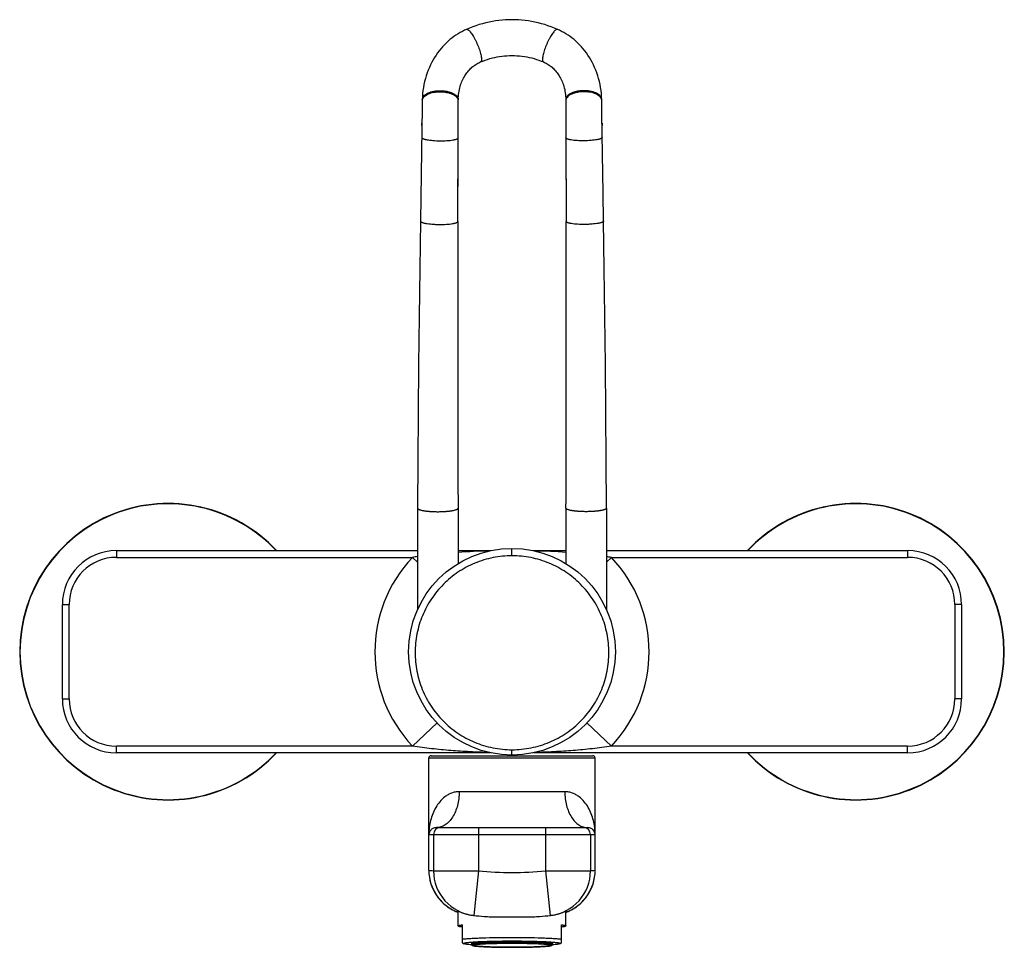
# Model space of a CAD drawing. Header units: millimetres. Extents: x 91 to 624, y 103 to 556.
# Tile 4 of 6: x 116 to 335, y 349 to 556. Entities that reach past the tile are written whole.
import ezdxf

# ---------------------------------------------------------------- set-up
doc = ezdxf.new("R2010")
doc.units = ezdxf.units.MM
doc.header["$LTSCALE"] = 46.255
doc.layers.get('0').update_dxf_attribs({"linetype": 'CONTINUOUS'})

msp = doc.modelspace()

# ---------------------------------------------------------------- linework, layer by layer
at = {"color": 7, "linetype": 'CONTINUOUS'}
for p, q in [((219, 546.45), (219, 546.45)), ((232.97, 546.45), (232.97, 546.45)), ((206.04, 538.09), (206, 536.24)), ((214.03, 538.02), (214.03, 538.08)), ((214.04, 536.56), (214.03, 538.02)), ((214.03, 537.8), (214.03, 537.79)), ((214.04, 534.75), (214.04, 536.56)), ((237.94, 538.08), (237.93, 536.56)), ((237.93, 536.56), (237.93, 534.76)), ((245.96, 536.67), (245.93, 538.09)), ((245.99, 534.94), (245.96, 536.67)), ((206, 536.24), (205.84, 526.58)), ((214.03, 531.43), (214.04, 534.75)), ((237.93, 534.76), (237.94, 530)), ((246.06, 530.36), (245.99, 534.94)), ((205.93, 532.32), (205.94, 532.53)), ((205.94, 532.72), (205.94, 532.78)), ((205.94, 532.53), (205.94, 532.72)), ((246.03, 532.78), (246.03, 532.72)), ((246.03, 532.72), (246.03, 532.53)), ((246.03, 532.53), (246.03, 532.32)), ((213.96, 510.96), (214.03, 529.99)), ((214.03, 529.99), (214.03, 531.43)), ((237.94, 530), (238, 510.96)), ((246.27, 517.22), (246.06, 530.36)), ((205.84, 526.58), (205.6, 511.04)), ((213.96, 510.96), (214.02, 526.46)), ((237.95, 526.46), (237.97, 520.26)), ((246.36, 511.04), (246.27, 517.22)), ((205.6, 511.04), (205.6, 511.04)), ((246.36, 511.04), (246.36, 511.04)), ((204.98, 447.12), (204.98, 424.55)), ((213.98, 447.12), (213.98, 434.79)), ((237.98, 447.12), (237.98, 434.79)), ((246.98, 447.12), (246.98, 424.55)), ((137.98, 437.67), (204.98, 437.67)), ((213.98, 437.67), (221.22, 437.67)), ((230.74, 437.67), (237.98, 437.67)), ((246.98, 437.67), (313.98, 437.67)), ((125.98, 404.67), (125.98, 425.67)), ((325.98, 425.67), (325.98, 404.67)), ((221.22, 392.67), (137.98, 392.67)), ((207.98, 392.02), (243.98, 392.02)), ((313.98, 392.67), (230.74, 392.67)), ((207.48, 366.54), (207.48, 391.52)), ((244.48, 366.54), (244.48, 391.52)), ((209.16, 376.02), (242.81, 376.02)), ((213.98, 354.13), (213.98, 357.48)), ((237.98, 354.13), (237.98, 357.48)), ((217.44, 356.48), (217.46, 356.47)), ((234.51, 356.47), (234.53, 356.48)), ((214.98, 350.35), (214.98, 354.38)), ((236.98, 350.35), (236.98, 354.38)), ((214.98, 350.35), (215.28, 350.19)), ((216.98, 350.24), (216.98, 350.04)), ((234.98, 350.24), (234.98, 350.04)), ((236.98, 350.35), (236.69, 350.19))]:
    msp.add_line(p, q, dxfattribs=at)
at = {"color": 9, "linetype": 'CONTINUOUS'}
for p, q in [((205.89, 529.64), (205.89, 529.64)), ((246.08, 529.64), (246.08, 529.64)), ((225.98, 436.53), (225.98, 438.17)), ((137.98, 437.67), (137.98, 436.17)), ((137.98, 436.17), (203.87, 436.17)), ((204.98, 435.11), (203.87, 436.17)), ((246.98, 435.11), (248.1, 436.17)), ((248.1, 436.17), (313.98, 436.17)), ((313.98, 437.67), (313.98, 436.17)), ((125.98, 425.67), (127.48, 425.67)), ((127.48, 404.67), (127.48, 425.67)), ((325.98, 425.67), (324.48, 425.67)), ((324.48, 425.67), (324.48, 404.67)), ((125.98, 404.67), (127.48, 404.67)), ((325.98, 404.67), (324.48, 404.67)), ((209.31, 399.33), (203.87, 394.17)), ((242.66, 399.33), (248.1, 394.17)), ((137.98, 392.67), (137.98, 394.17)), ((203.87, 394.17), (137.98, 394.17)), ((225.98, 392.17), (225.98, 393.36)), ((313.98, 394.17), (248.1, 394.17)), ((313.98, 392.67), (313.98, 394.17)), ((207.48, 391.52), (244.48, 391.52)), ((237.73, 384.02), (214.24, 384.02)), ((207.48, 374.52), (244.48, 374.52)), ((208.52, 374.52), (208.52, 366.42)), ((218.52, 376.02), (218.52, 366.42)), ((233.45, 376.02), (233.45, 366.42)), ((243.45, 374.52), (243.45, 366.42)), ((207.48, 366.54), (207.48, 366.54)), ((208.52, 366.42), (218.52, 366.42)), ((218.52, 366.42), (217.46, 356.47)), ((233.45, 366.42), (243.45, 366.42)), ((233.45, 366.42), (234.51, 356.47)), ((244.48, 366.54), (244.48, 366.54))]:
    msp.add_line(p, q, dxfattribs=at)
at = {"color": 7, "linetype": 'CONTINUOUS'}
for points in [[(236.09, 553.69), (235.44, 553.97), (234.72, 554.25), (233.99, 554.51), (233.27, 554.74), (232.54, 554.96), (231.81, 555.14), (231.08, 555.31), (230.35, 555.45), (229.62, 555.57), (228.89, 555.67), (228.16, 555.75), (227.43, 555.8), (226.71, 555.84), (225.98, 555.85), (225.25, 555.84), (224.53, 555.8), (223.8, 555.75), (223.07, 555.67), (222.34, 555.57), (221.61, 555.45), (220.88, 555.31), (220.15, 555.14), (219.42, 554.95), (218.7, 554.74), (217.97, 554.51), (217.25, 554.25), (216.53, 553.97), (215.88, 553.69)], [(215.88, 553.69), (215.43, 553.49), (214.94, 553.24), (214.45, 552.98), (213.98, 552.69), (213.52, 552.4), (213.07, 552.08), (212.62, 551.75), (212.19, 551.4), (211.77, 551.03), (211.35, 550.64), (210.95, 550.24), (210.56, 549.82), (210.18, 549.38), (209.81, 548.93), (209.45, 548.45), (209.1, 547.96), (208.77, 547.44), (208.46, 546.91), (208.15, 546.37), (207.87, 545.8), (207.6, 545.22), (207.35, 544.62), (207.12, 544), (206.91, 543.37), (206.72, 542.73), (206.55, 542.08), (206.4, 541.42), (206.28, 540.75), (206.18, 540.07), (206.11, 539.39), (206.06, 538.7), (206.04, 538.09)], [(245.93, 538.09), (245.91, 538.71), (245.86, 539.39), (245.78, 540.08), (245.69, 540.75), (245.56, 541.42), (245.42, 542.08), (245.25, 542.74), (245.06, 543.38), (244.85, 544.01), (244.62, 544.62), (244.37, 545.22), (244.1, 545.8), (243.81, 546.37), (243.51, 546.92), (243.19, 547.45), (242.86, 547.96), (242.52, 548.45), (242.16, 548.93), (241.79, 549.39), (241.41, 549.83), (241.01, 550.25), (240.61, 550.65), (240.2, 551.03), (239.78, 551.4), (239.34, 551.75), (238.9, 552.08), (238.45, 552.4), (237.98, 552.7), (237.51, 552.98), (237.03, 553.24), (236.53, 553.49), (236.09, 553.69)], [(219, 546.45), (219.48, 546.64), (220.01, 546.84), (220.54, 547.02), (221.07, 547.18), (221.61, 547.32), (222.15, 547.44), (222.69, 547.55), (223.23, 547.64), (223.77, 547.72), (224.32, 547.77), (224.87, 547.82), (225.43, 547.84), (225.98, 547.85), (226.54, 547.84), (227.09, 547.82), (227.64, 547.77), (228.19, 547.72), (228.74, 547.64), (229.28, 547.55), (229.82, 547.44), (230.36, 547.32), (230.89, 547.18), (231.42, 547.02), (231.96, 546.84), (232.49, 546.64), (232.97, 546.45)], [(214.03, 538.08), (214.04, 538.45), (214.06, 538.84), (214.09, 539.21), (214.14, 539.59), (214.2, 539.95), (214.27, 540.3), (214.35, 540.65), (214.44, 540.99), (214.54, 541.32), (214.65, 541.64), (214.77, 541.95), (214.9, 542.25), (215.04, 542.54), (215.18, 542.82), (215.32, 543.08), (215.48, 543.34), (215.63, 543.58), (215.79, 543.82), (215.96, 544.05), (216.13, 544.27), (216.31, 544.48), (216.5, 544.68), (216.69, 544.88), (216.88, 545.07), (217.08, 545.25), (217.28, 545.42), (217.49, 545.58), (217.71, 545.74), (217.92, 545.88), (218.14, 546.02), (218.36, 546.14), (218.58, 546.26), (218.81, 546.36), (219, 546.45)], [(232.97, 546.45), (233.16, 546.37), (233.38, 546.26), (233.6, 546.15), (233.82, 546.02), (234.04, 545.89), (234.26, 545.74), (234.47, 545.59), (234.68, 545.42), (234.89, 545.25), (235.09, 545.07), (235.28, 544.88), (235.47, 544.69), (235.65, 544.48), (235.83, 544.27), (236.01, 544.05), (236.17, 543.82), (236.34, 543.59), (236.49, 543.34), (236.64, 543.08), (236.79, 542.82), (236.93, 542.54), (237.07, 542.25), (237.19, 541.95), (237.31, 541.64), (237.42, 541.32), (237.53, 540.99), (237.62, 540.65), (237.7, 540.31), (237.77, 539.95), (237.83, 539.59), (237.88, 539.21), (237.91, 538.84), (237.93, 538.45), (237.94, 538.08)], [(205.6, 511.04), (205.45, 500.42), (205.32, 489.75), (205.21, 479.08), (205.11, 468.41), (205.04, 457.73), (204.98, 447.13)], [(246.98, 447.13), (246.93, 457.74), (246.86, 468.41), (246.76, 479.08), (246.65, 489.75), (246.52, 500.43), (246.36, 511.04)], [(207.48, 366.54), (207.49, 366.15), (207.52, 365.74), (207.56, 365.33), (207.62, 364.92), (207.69, 364.51), (207.78, 364.11), (207.89, 363.71), (208.02, 363.31), (208.16, 362.92), (208.32, 362.54), (208.49, 362.16), (208.68, 361.79), (208.89, 361.43), (209.1, 361.08), (209.34, 360.74), (209.59, 360.4), (209.85, 360.08), (210.12, 359.77), (210.41, 359.47), (210.71, 359.18), (211.02, 358.91), (211.34, 358.65), (211.67, 358.4), (212.01, 358.16), (212.37, 357.95), (212.73, 357.74), (213.1, 357.55), (213.47, 357.38), (213.85, 357.22), (213.98, 357.17)], [(237.98, 357.17), (238.11, 357.22), (238.5, 357.38), (238.87, 357.55), (239.24, 357.74), (239.6, 357.94), (239.95, 358.16), (240.3, 358.4), (240.63, 358.65), (240.95, 358.91), (241.26, 359.18), (241.56, 359.47), (241.85, 359.77), (242.12, 360.08), (242.38, 360.4), (242.63, 360.74), (242.86, 361.08), (243.08, 361.43), (243.29, 361.79), (243.48, 362.16), (243.65, 362.54), (243.81, 362.92), (243.95, 363.31), (244.08, 363.7), (244.18, 364.1), (244.28, 364.51), (244.35, 364.92), (244.41, 365.33), (244.45, 365.74), (244.48, 366.15), (244.48, 366.54)]]:
    msp.add_lwpolyline(points, dxfattribs=at)
msp.add_circle((225.98, 415.17), 23, dxfattribs=at)
at = {"color": 9, "linetype": 'CONTINUOUS'}
for centre, radius, start, end in [((207.05, 537.84), 1.02, 168.0998, 178.6711), ((212.98, 537.79), 1.06, 11.8443, 12.5778), ((213.01, 537.79), 1.02, 0.4058, 11.8776), ((213.03, 538.02), 1, 3.6794, 5.9815), ((213.04, 538.02), 0.991, 0.322, 3.6801), ((238.96, 537.79), 1.02, 168.1224, 179.5942), ((238.94, 538.02), 1, 174.0185, 176.3206), ((238.93, 538.02), 0.991, 176.3199, 179.6781), ((238.99, 537.79), 1.06, 167.4222, 168.1557), ((244.92, 537.84), 1.02, 1.3289, 11.9002), ((149.48, 415.17), 32.93, 43.1138, 316.8862), ((302.48, 415.17), 32.93, 223.1138, 136.8862), ((137.98, 425.67), 10.5, 90, 180), ((225.98, 415.17), 30.5, 136.4866, 223.5134), ((215.07, 368.97), 68.12, 98.5132, 99.4658), ((225.21, 270.12), 167.54, 91.4683, 93.8417), ((226.48, 264.2), 173.47, 86.1986, 88.4912), ((236.9, 369), 68.09, 80.5296, 81.4825), ((225.98, 415.17), 30.5, 316.4866, 43.5134), ((313.98, 425.67), 10.5, 0, 90), ((137.98, 404.67), 10.5, 180, 270), ((313.98, 404.67), 10.5, 270, 360), ((210.02, 374.52), 1.5, 90.0012, 180.0009), ((241.95, 374.52), 1.5, 359.9991, 89.9988), ((217.48, 366.54), 10, 179.999, 249.5047), ((215.98, 436.02), 70, 263.0257, 263.8808), ((218.52, 366.42), 10, 179.9984, 263.8797), ((225.98, 436.02), 70, 263.8808, 276.1192), ((233.45, 366.42), 10, 276.1203, 0.0016), ((234.48, 366.54), 10, 290.4953, 0.001), ((235.98, 436.02), 70, 276.1192, 276.9743)]:
    msp.add_arc(centre, radius, start, end, dxfattribs=at)
at = {"color": 7, "linetype": 'CONTINUOUS'}
for centre, radius, start, end in [((8415.36, 481.57), 8201.45, 179.794712, 180.240667), ((-7963.39, 481.57), 8201.45, 359.759333, 0.205288), ((149.48, 415.17), 33, 42.9918, 317.0082), ((302.48, 415.17), 33, 222.9918, 137.0082), ((137.98, 425.67), 12, 90, 180), ((313.98, 425.67), 12, 0, 90), ((137.98, 404.67), 12, 180, 270), ((313.98, 404.67), 12, 270, 360), ((207.98, 391.52), 0.5, 90, 180), ((243.98, 391.52), 0.5, 0, 90), ((225.98, 436.02), 80, 263.8808, 265.5718), ((225.98, 436.02), 80, 274.4282, 276.1192)]:
    msp.add_arc(centre, radius, start, end, dxfattribs=at)
at = {"color": 9, "linetype": 'CONTINUOUS'}
for points, knots in [([(215.88, 553.69), (215.9, 553.7), (215.95, 553.71), (216.04, 553.7), (216.13, 553.67), (216.28, 553.58), (216.48, 553.4), (216.73, 553.12), (217, 552.75), (217.28, 552.31), (217.57, 551.81), (217.86, 551.26), (218.13, 550.68), (218.47, 549.89), (218.76, 549.11), (218.98, 548.35), (219.1, 547.85), (219.17, 547.41), (219.2, 547.14), (219.2, 547.01)], [0, 0, 0, 0, 0.009601, 0.020334, 0.033031, 0.04818, 0.086515, 0.135719, 0.195103, 0.263339, 0.338788, 0.419513, 0.503419, 0.588304, 0.752078, 0.82672, 0.893947, 0.952097, 1, 1, 1, 1]), ([(236.09, 553.69), (236.07, 553.7), (236.02, 553.71), (235.93, 553.7), (235.84, 553.67), (235.69, 553.58), (235.49, 553.4), (235.24, 553.12), (234.97, 552.75), (234.68, 552.31), (234.39, 551.81), (234.11, 551.26), (233.83, 550.68), (233.5, 549.89), (233.21, 549.11), (232.99, 548.35), (232.87, 547.85), (232.79, 547.41), (232.77, 547.14), (232.77, 547.01)], [0, 0, 0, 0, 0.009601, 0.020334, 0.033031, 0.04818, 0.086515, 0.135719, 0.195103, 0.263339, 0.338788, 0.419513, 0.503419, 0.588304, 0.752078, 0.82672, 0.893947, 0.952097, 1, 1, 1, 1]), ([(219.2, 547.01), (219.2, 546.94), (219.19, 546.81), (219.16, 546.64), (219.1, 546.52), (219.03, 546.46), (219, 546.45)], [0, 0, 0, 0, 0.341377, 0.614351, 0.826828, 1, 1, 1, 1]), ([(232.77, 547.01), (232.77, 546.94), (232.78, 546.81), (232.81, 546.64), (232.87, 546.52), (232.94, 546.46), (232.97, 546.45)], [0, 0, 0, 0, 0.341375, 0.61435, 0.826828, 1, 1, 1, 1]), ([(206.04, 538.09), (206.04, 538.22), (206.1, 538.49), (206.34, 538.87), (206.72, 539.2), (207.21, 539.49), (207.8, 539.73), (208.47, 539.9), (209.2, 540.01), (209.95, 540.05), (210.71, 540.02), (211.45, 539.92), (212.13, 539.74), (212.74, 539.51), (213.26, 539.23), (213.66, 538.9), (213.93, 538.53), (214.01, 538.25), (214.03, 538.12)], [0, 0, 0, 0, 0.040879, 0.085938, 0.137783, 0.197285, 0.264155, 0.337212, 0.414781, 0.494827, 0.575158, 0.653561, 0.72795, 0.796538, 0.857993, 0.91177, 0.95839, 1, 1, 1, 1]), ([(206.05, 538.05), (206.08, 538.18), (206.19, 538.43), (206.47, 538.77), (206.87, 539.08), (207.36, 539.34), (207.95, 539.55), (208.6, 539.71), (209.3, 539.8), (210.02, 539.83), (210.74, 539.79), (211.44, 539.69), (212.1, 539.53), (212.68, 539.32), (213.18, 539.05), (213.58, 538.74), (213.87, 538.4), (213.98, 538.14), (214.01, 538.02)], [0, 0, 0, 0, 0.041612, 0.088396, 0.141994, 0.202764, 0.27015, 0.342982, 0.41968, 0.498414, 0.577228, 0.654162, 0.727371, 0.79525, 0.856587, 0.910769, 0.958065, 1, 1, 1, 1]), ([(245.93, 538.09), (245.93, 538.22), (245.87, 538.49), (245.62, 538.87), (245.25, 539.2), (244.76, 539.49), (244.17, 539.73), (243.5, 539.9), (242.77, 540.01), (242.02, 540.05), (241.26, 540.02), (240.52, 539.92), (239.84, 539.74), (239.23, 539.51), (238.71, 539.23), (238.31, 538.9), (238.04, 538.53), (237.96, 538.25), (237.94, 538.12)], [0, 0, 0, 0, 0.040879, 0.085938, 0.137783, 0.197285, 0.264155, 0.337211, 0.414781, 0.494827, 0.575158, 0.653561, 0.72795, 0.796538, 0.857993, 0.91177, 0.95839, 1, 1, 1, 1]), ([(245.92, 538.05), (245.89, 538.18), (245.78, 538.43), (245.5, 538.77), (245.1, 539.08), (244.6, 539.34), (244.02, 539.55), (243.37, 539.71), (242.67, 539.8), (241.95, 539.83), (241.23, 539.79), (240.53, 539.69), (239.87, 539.53), (239.29, 539.32), (238.79, 539.05), (238.39, 538.74), (238.1, 538.4), (237.99, 538.14), (237.96, 538.02)], [0, 0, 0, 0, 0.041612, 0.088396, 0.141994, 0.202764, 0.27015, 0.342982, 0.419681, 0.498414, 0.577228, 0.654162, 0.727371, 0.79525, 0.856587, 0.910769, 0.958065, 1, 1, 1, 1]), ([(205.89, 529.64), (205.89, 529.61), (205.91, 529.56), (205.98, 529.49), (206.08, 529.42), (206.21, 529.36), (206.38, 529.29), (206.59, 529.23), (206.82, 529.18), (207.2, 529.1), (207.73, 529.03), (208.42, 528.96), (209.17, 528.91), (209.96, 528.89), (210.74, 528.9), (211.5, 528.93), (212.19, 528.98), (212.72, 529.05), (213.09, 529.12), (213.33, 529.17), (213.54, 529.23), (213.71, 529.29), (213.84, 529.35), (213.94, 529.42), (214.01, 529.48), (214.03, 529.54), (214.03, 529.56)], [0, 0, 0, 0, 0.008526, 0.019233, 0.033244, 0.050976, 0.07253, 0.097846, 0.126772, 0.159089, 0.23278, 0.316335, 0.406705, 0.500544, 0.594358, 0.684656, 0.768094, 0.841628, 0.873855, 0.902683, 0.927896, 0.949344, 0.96697, 0.980881, 0.991508, 1, 1, 1, 1]), ([(246.08, 529.64), (246.08, 529.61), (246.06, 529.56), (245.99, 529.49), (245.89, 529.42), (245.76, 529.36), (245.59, 529.29), (245.38, 529.23), (245.14, 529.18), (244.77, 529.1), (244.24, 529.03), (243.55, 528.96), (242.79, 528.91), (242.01, 528.89), (241.23, 528.9), (240.47, 528.93), (239.78, 528.98), (239.25, 529.05), (238.87, 529.12), (238.64, 529.17), (238.43, 529.23), (238.26, 529.29), (238.12, 529.35), (238.02, 529.42), (237.96, 529.48), (237.94, 529.54), (237.94, 529.56)], [0, 0, 0, 0, 0.008526, 0.019233, 0.033244, 0.050976, 0.07253, 0.097846, 0.126772, 0.159089, 0.23278, 0.316335, 0.406705, 0.500544, 0.594358, 0.684656, 0.768094, 0.841628, 0.873855, 0.902683, 0.927896, 0.949344, 0.96697, 0.980881, 0.991508, 1, 1, 1, 1]), ([(205.6, 511.04), (205.6, 511.01), (205.62, 510.96), (205.69, 510.88), (205.79, 510.82), (205.93, 510.75), (206.11, 510.68), (206.32, 510.62), (206.56, 510.56), (206.95, 510.49), (207.49, 510.41), (208.2, 510.34), (208.98, 510.29), (209.78, 510.27), (210.59, 510.27), (211.36, 510.31), (212.08, 510.36), (212.62, 510.43), (213.01, 510.5), (213.25, 510.56), (213.46, 510.62), (213.64, 510.68), (213.78, 510.74), (213.88, 510.81), (213.95, 510.88), (213.96, 510.93), (213.96, 510.96)], [0, 0, 0, 0, 0.008519, 0.01924, 0.033249, 0.050972, 0.072533, 0.097869, 0.126817, 0.159136, 0.232822, 0.316421, 0.406792, 0.500652, 0.594482, 0.684766, 0.768225, 0.841724, 0.873934, 0.902765, 0.927977, 0.949412, 0.967007, 0.980897, 0.991522, 1, 1, 1, 1]), ([(246.36, 511.04), (246.36, 511.01), (246.35, 510.96), (246.28, 510.88), (246.18, 510.82), (246.04, 510.75), (245.86, 510.68), (245.65, 510.62), (245.41, 510.56), (245.02, 510.49), (244.48, 510.41), (243.76, 510.34), (242.99, 510.29), (242.18, 510.27), (241.38, 510.27), (240.6, 510.31), (239.89, 510.36), (239.35, 510.43), (238.96, 510.5), (238.72, 510.56), (238.51, 510.62), (238.33, 510.68), (238.19, 510.74), (238.09, 510.81), (238.02, 510.88), (238, 510.93), (238, 510.96)], [0, 0, 0, 0, 0.008519, 0.01924, 0.033249, 0.050972, 0.072533, 0.097869, 0.126817, 0.159136, 0.232822, 0.316421, 0.406792, 0.500652, 0.594482, 0.684766, 0.768225, 0.841724, 0.873934, 0.902765, 0.927977, 0.949412, 0.967007, 0.980897, 0.991522, 1, 1, 1, 1]), ([(204.98, 447.12), (204.98, 447.1), (205, 447.04), (205.08, 446.96), (205.18, 446.89), (205.34, 446.82), (205.53, 446.75), (205.75, 446.68), (205.97, 446.64), (206.15, 446.6), (206.3, 446.57), (206.46, 446.54), (206.63, 446.52), (206.81, 446.5), (206.99, 446.47), (207.17, 446.45), (207.36, 446.43), (207.56, 446.42), (207.76, 446.4), (207.97, 446.38), (208.18, 446.37), (208.39, 446.37), (208.61, 446.36), (208.82, 446.35), (209.12, 446.34), (209.48, 446.34), (209.85, 446.34), (210.14, 446.35), (210.36, 446.36), (210.58, 446.37), (210.79, 446.37), (211, 446.38), (211.2, 446.4), (211.41, 446.42), (211.6, 446.43), (211.8, 446.45), (211.98, 446.47), (212.16, 446.5), (212.34, 446.52), (212.5, 446.54), (212.66, 446.57), (212.82, 446.6), (213, 446.64), (213.22, 446.68), (213.44, 446.75), (213.63, 446.82), (213.78, 446.89), (213.89, 446.96), (213.97, 447.04), (213.98, 447.1), (213.98, 447.12)], [0, 0, 0, 0, 0.008833, 0.019269, 0.033348, 0.050961, 0.072456, 0.097726, 0.126552, 0.142286, 0.158849, 0.176162, 0.194199, 0.212969, 0.23243, 0.252488, 0.273096, 0.294244, 0.315893, 0.337964, 0.360396, 0.383156, 0.406198, 0.42946, 0.452882, 0.5, 0.547119, 0.570541, 0.593802, 0.616844, 0.639604, 0.662037, 0.684107, 0.705757, 0.726905, 0.747512, 0.76757, 0.787031, 0.805802, 0.823839, 0.841151, 0.857715, 0.873448, 0.902274, 0.927545, 0.94904, 0.966653, 0.980731, 0.991168, 1, 1, 1, 1]), ([(246.98, 447.12), (246.98, 447.1), (246.97, 447.04), (246.89, 446.96), (246.78, 446.89), (246.63, 446.82), (246.44, 446.75), (246.22, 446.68), (246, 446.64), (245.82, 446.6), (245.66, 446.57), (245.5, 446.54), (245.34, 446.52), (245.16, 446.5), (244.98, 446.47), (244.8, 446.45), (244.6, 446.43), (244.41, 446.42), (244.2, 446.4), (244, 446.38), (243.79, 446.37), (243.58, 446.37), (243.36, 446.36), (243.14, 446.35), (242.85, 446.34), (242.48, 446.34), (242.12, 446.34), (241.82, 446.35), (241.61, 446.36), (241.39, 446.37), (241.18, 446.37), (240.97, 446.38), (240.76, 446.4), (240.56, 446.42), (240.36, 446.43), (240.17, 446.45), (239.99, 446.47), (239.81, 446.5), (239.63, 446.52), (239.46, 446.54), (239.3, 446.57), (239.15, 446.6), (238.97, 446.64), (238.75, 446.68), (238.53, 446.75), (238.34, 446.82), (238.18, 446.89), (238.08, 446.96), (238, 447.04), (237.98, 447.1), (237.98, 447.12)], [0, 0, 0, 0, 0.008833, 0.019269, 0.033348, 0.050961, 0.072456, 0.097726, 0.126552, 0.142286, 0.158849, 0.176162, 0.194199, 0.212969, 0.23243, 0.252488, 0.273096, 0.294244, 0.315893, 0.337964, 0.360396, 0.383156, 0.406198, 0.42946, 0.452882, 0.5, 0.547119, 0.570541, 0.593802, 0.616844, 0.639604, 0.662037, 0.684107, 0.705757, 0.726905, 0.747512, 0.76757, 0.787031, 0.805802, 0.823839, 0.841151, 0.857715, 0.873448, 0.902274, 0.927545, 0.94904, 0.966653, 0.980731, 0.991168, 1, 1, 1, 1]), ([(225.98, 436.53), (224.57, 436.53), (222.44, 436.32), (219.69, 435.62), (217.69, 434.9), (215.77, 433.99), (213.95, 432.89), (212.25, 431.62), (210.69, 430.2), (209.27, 428.63), (207.6, 426.36), (206.27, 423.87), (205.33, 421.22), (204.65, 418.5), (204.29, 414.99), (204.7, 410.79), (205.9, 406.73), (207.55, 403.6), (209.21, 401.33), (211.1, 399.22), (213.84, 396.94), (216.97, 395.24), (219.65, 394.27), (222.42, 393.57), (224.56, 393.36), (225.98, 393.36)], [0, 0, 0, 0, 0.062728, 0.094112, 0.125477, 0.156817, 0.188126, 0.219402, 0.250642, 0.281846, 0.313014, 0.375177, 0.406255, 0.437311, 0.499323, 0.561345, 0.623446, 0.685695, 0.716927, 0.748213, 0.810875, 0.873747, 0.90529, 0.936866, 1, 1, 1, 1]), ([(225.98, 393.36), (227.41, 393.36), (229.55, 393.57), (232.32, 394.27), (234.33, 395), (236.25, 395.92), (238.08, 397.03), (239.78, 398.31), (241.34, 399.75), (242.76, 401.33), (244.42, 403.6), (245.74, 406.11), (246.67, 408.76), (247.34, 411.49), (247.67, 415), (247.32, 418.5), (246.64, 421.22), (245.69, 423.87), (244.37, 426.36), (242.7, 428.63), (241.28, 430.2), (239.71, 431.62), (238.01, 432.89), (236.2, 433.99), (234.28, 434.9), (232.28, 435.62), (229.53, 436.32), (227.4, 436.53), (225.98, 436.53)], [0, 0, 0, 0, 0.06312, 0.094688, 0.126223, 0.157716, 0.189159, 0.220549, 0.251883, 0.283161, 0.314385, 0.376623, 0.407717, 0.438782, 0.50079, 0.562789, 0.593839, 0.624909, 0.687056, 0.718216, 0.749415, 0.78065, 0.811918, 0.843217, 0.87455, 0.90591, 0.937288, 1, 1, 1, 1]), ([(220.92, 392.73), (219.49, 392.77), (216.64, 392.88), (212.37, 393.15), (208.82, 393.49), (205.98, 393.84), (204.57, 394.05), (203.87, 394.17)], [0, 0, 0, 0, 0.249666, 0.49949, 0.749567, 0.874746, 1, 1, 1, 1]), ([(248.1, 394.17), (247.4, 394.05), (245.98, 393.84), (243.15, 393.49), (239.6, 393.15), (235.33, 392.88), (232.48, 392.77), (231.05, 392.73)], [0, 0, 0, 0, 0.125253, 0.250435, 0.50051, 0.750333, 1, 1, 1, 1]), ([(214.24, 384.02), (213.94, 384.02), (213.35, 383.96), (212.52, 383.72), (211.76, 383.36), (210.85, 382.76), (209.89, 381.83), (208.99, 380.52), (208.32, 379.1), (207.84, 377.61), (207.56, 376.07), (207.49, 375.04), (207.48, 374.52)], [0, 0, 0, 0, 0.070115, 0.137316, 0.202429, 0.266109, 0.390693, 0.513541, 0.635594, 0.757261, 0.878709, 1, 1, 1, 1]), ([(214.24, 384.02), (214.24, 383.5), (214.18, 382.46), (213.89, 380.97), (213.43, 379.59), (212.81, 378.37), (212.04, 377.36), (211.16, 376.6), (210.34, 376.2), (209.66, 376.04), (209.33, 376.02), (209.16, 376.02)], [0, 0, 0, 0, 0.150558, 0.297703, 0.438323, 0.56993, 0.691029, 0.801536, 0.903191, 0.951932, 1, 1, 1, 1]), ([(244.48, 374.52), (244.48, 375.04), (244.41, 376.07), (244.12, 377.61), (243.65, 379.1), (242.98, 380.52), (242.08, 381.83), (241.12, 382.76), (240.21, 383.36), (239.45, 383.72), (238.62, 383.96), (238.03, 384.02), (237.73, 384.02)], [0, 0, 0, 0, 0.121291, 0.242739, 0.364406, 0.486459, 0.609306, 0.733891, 0.79757, 0.862684, 0.929885, 1, 1, 1, 1]), ([(237.73, 384.02), (237.73, 383.5), (237.79, 382.46), (238.08, 380.97), (238.54, 379.59), (239.16, 378.37), (239.93, 377.36), (240.81, 376.6), (241.63, 376.2), (242.3, 376.04), (242.64, 376.02), (242.81, 376.02)], [0, 0, 0, 0, 0.150558, 0.297703, 0.438323, 0.56993, 0.691029, 0.801535, 0.903191, 0.951932, 1, 1, 1, 1]), ([(209.16, 376.02), (209.01, 376.02), (208.74, 375.98), (208.39, 375.84), (208.11, 375.66), (207.83, 375.4), (207.59, 375.02), (207.5, 374.68), (207.48, 374.52)], [0, 0, 0, 0, 0.179289, 0.32908, 0.461188, 0.581549, 0.799208, 1, 1, 1, 1]), ([(244.48, 374.52), (244.47, 374.68), (244.38, 375.02), (244.14, 375.4), (243.86, 375.66), (243.58, 375.84), (243.22, 375.98), (242.95, 376.02), (242.81, 376.02)], [0, 0, 0, 0, 0.200693, 0.418266, 0.538604, 0.670705, 0.820559, 1, 1, 1, 1]), ([(216.98, 350.04), (216.98, 350.05), (217, 350.07), (217.03, 350.09), (217.09, 350.11), (217.16, 350.13), (217.26, 350.15), (217.38, 350.18), (217.52, 350.2), (217.74, 350.23), (218.07, 350.26), (218.52, 350.3), (219.05, 350.34), (219.64, 350.37), (220.29, 350.4), (221.27, 350.44), (222.58, 350.48), (224.25, 350.5), (225.4, 350.51), (225.98, 350.51)], [0, 0, 0, 0, 0.002822, 0.007226, 0.01372, 0.022439, 0.033425, 0.04668, 0.062188, 0.079923, 0.121921, 0.172305, 0.230609, 0.296284, 0.368706, 0.447184, 0.619252, 0.805907, 1, 1, 1, 1]), ([(234.98, 350.04), (234.98, 350.05), (234.97, 350.07), (234.94, 350.09), (234.88, 350.11), (234.8, 350.13), (234.71, 350.15), (234.59, 350.18), (234.45, 350.2), (234.23, 350.23), (233.9, 350.26), (233.44, 350.3), (232.92, 350.34), (232.33, 350.37), (231.68, 350.4), (230.7, 350.44), (229.38, 350.48), (227.72, 350.5), (226.57, 350.51), (225.98, 350.51)], [0, 0, 0, 0, 0.002822, 0.007226, 0.01372, 0.022439, 0.033425, 0.04668, 0.062188, 0.079923, 0.121921, 0.172305, 0.230609, 0.296284, 0.368706, 0.447184, 0.619252, 0.805907, 1, 1, 1, 1]), ([(225.98, 349.38), (225.41, 349.38), (224.29, 349.38), (222.66, 349.41), (221.37, 349.44), (220.42, 349.48), (219.78, 349.51), (219.2, 349.54), (218.69, 349.58), (218.25, 349.62), (217.92, 349.65), (217.71, 349.68), (217.57, 349.7), (217.45, 349.72), (217.36, 349.75), (217.29, 349.77), (217.24, 349.79), (217.21, 349.8), (217.19, 349.82), (217.18, 349.84), (217.19, 349.86), (217.21, 349.87), (217.24, 349.89), (217.29, 349.91), (217.36, 349.93), (217.45, 349.95), (217.57, 349.97), (217.71, 349.99), (217.92, 350.02), (218.25, 350.06), (218.69, 350.1), (219.2, 350.13), (219.78, 350.17), (220.42, 350.2), (221.37, 350.23), (222.66, 350.27), (224.29, 350.29), (225.41, 350.3), (225.98, 350.3)], [0, 0, 0, 0, 0.097045, 0.190371, 0.276404, 0.315642, 0.351853, 0.38469, 0.413842, 0.439033, 0.460032, 0.468899, 0.476654, 0.483281, 0.488774, 0.493133, 0.49638, 0.497606, 0.498589, 0.5, 0.501411, 0.502394, 0.50362, 0.506867, 0.511226, 0.516719, 0.523346, 0.531101, 0.539968, 0.560967, 0.586158, 0.61531, 0.648147, 0.684358, 0.723596, 0.809629, 0.902955, 1, 1, 1, 1]), ([(225.98, 350.3), (226.56, 350.3), (227.68, 350.29), (229.31, 350.27), (230.6, 350.23), (231.55, 350.2), (232.19, 350.17), (232.77, 350.13), (233.28, 350.1), (233.72, 350.06), (234.04, 350.02), (234.26, 349.99), (234.4, 349.97), (234.51, 349.95), (234.61, 349.93), (234.68, 349.91), (234.73, 349.89), (234.76, 349.87), (234.78, 349.86), (234.79, 349.84), (234.78, 349.82), (234.76, 349.8), (234.73, 349.79), (234.68, 349.77), (234.61, 349.75), (234.51, 349.72), (234.4, 349.7), (234.26, 349.68), (234.04, 349.65), (233.72, 349.62), (233.28, 349.58), (232.77, 349.54), (232.19, 349.51), (231.55, 349.48), (230.6, 349.44), (229.31, 349.41), (227.68, 349.38), (226.56, 349.38), (225.98, 349.38)], [0, 0, 0, 0, 0.097045, 0.190371, 0.276404, 0.315642, 0.351853, 0.38469, 0.413842, 0.439033, 0.460032, 0.468899, 0.476654, 0.483281, 0.488774, 0.493133, 0.49638, 0.497606, 0.498589, 0.5, 0.501411, 0.502394, 0.50362, 0.506867, 0.511226, 0.516719, 0.523346, 0.531101, 0.539968, 0.560967, 0.586158, 0.61531, 0.648147, 0.684358, 0.723596, 0.809629, 0.902955, 1, 1, 1, 1])]:
    msp.add_open_spline(points, degree=3, knots=knots, dxfattribs=at)
at = {"color": 7, "linetype": 'CONTINUOUS'}
for points, knots in [([(213.73, 357.6), (213.73, 357.6), (213.74, 357.6), (213.74, 357.6), (213.74, 357.59), (213.75, 357.59), (213.77, 357.58), (213.8, 357.57), (213.83, 357.55), (213.88, 357.53), (213.93, 357.51), (214.01, 357.47), (214.13, 357.41), (214.29, 357.33), (214.49, 357.25), (214.71, 357.15), (214.96, 357.06), (215.24, 356.96), (215.54, 356.86), (216, 356.73), (216.63, 356.58), (217.16, 356.51), (217.44, 356.48)], [0, 0, 0, 0, 0.000252, 0.001047, 0.002406, 0.00433, 0.009866, 0.017641, 0.027634, 0.039814, 0.054151, 0.070607, 0.10972, 0.15682, 0.211557, 0.273588, 0.342588, 0.418262, 0.500347, 0.588617, 0.782933, 1, 1, 1, 1]), ([(213.98, 357.46), (213.96, 357.47), (213.93, 357.49), (213.88, 357.52), (213.83, 357.54), (213.8, 357.56), (213.77, 357.57), (213.75, 357.58), (213.74, 357.59), (213.74, 357.59), (213.74, 357.6), (213.73, 357.6), (213.73, 357.6)], [0, 0, 0, 0, 0.230417, 0.431443, 0.602599, 0.743516, 0.853899, 0.933469, 0.961652, 0.982102, 0.994839, 1, 1, 1, 1]), ([(234.53, 356.48), (234.81, 356.51), (235.34, 356.58), (235.97, 356.73), (236.43, 356.86), (236.73, 356.96), (237.01, 357.06), (237.26, 357.15), (237.48, 357.25), (237.67, 357.33), (237.84, 357.41), (237.96, 357.47), (238.04, 357.51), (238.09, 357.53), (238.13, 357.55), (238.17, 357.57), (238.2, 357.58), (238.21, 357.59), (238.22, 357.59), (238.23, 357.6), (238.23, 357.6), (238.23, 357.6), (238.23, 357.6)], [0, 0, 0, 0, 0.217067, 0.411383, 0.499653, 0.581738, 0.657412, 0.726412, 0.788443, 0.84318, 0.89028, 0.929393, 0.945849, 0.960186, 0.972366, 0.982359, 0.990134, 0.99567, 0.997594, 0.998953, 0.999748, 1, 1, 1, 1]), ([(238.23, 357.6), (238.23, 357.6), (238.23, 357.6), (238.23, 357.59), (238.22, 357.59), (238.21, 357.58), (238.2, 357.57), (238.17, 357.56), (238.13, 357.54), (238.09, 357.52), (238.04, 357.49), (238.01, 357.47), (237.99, 357.46)], [0, 0, 0, 0, 0.005161, 0.017898, 0.038348, 0.066531, 0.146101, 0.256484, 0.397401, 0.568557, 0.769583, 1, 1, 1, 1]), ([(219.81, 356.26), (220.29, 356.22), (221.28, 356.18), (222.8, 356.16), (224.38, 356.16), (225.45, 356.16), (225.98, 356.16)], [0, 0, 0, 0, 0.234157, 0.481828, 0.738623, 1, 1, 1, 1]), ([(225.98, 356.16), (226.52, 356.16), (227.59, 356.16), (229.17, 356.16), (230.69, 356.18), (231.68, 356.22), (232.16, 356.26)], [0, 0, 0, 0, 0.261377, 0.518172, 0.765843, 1, 1, 1, 1]), ([(213.98, 354.13), (213.98, 354.14), (214, 354.16), (214.02, 354.18), (214.06, 354.21), (214.14, 354.23), (214.25, 354.26), (214.39, 354.29), (214.56, 354.32), (214.76, 354.35), (214.91, 354.37), (214.98, 354.38)], [0, 0, 0, 0, 0.034189, 0.058461, 0.08892, 0.170006, 0.279205, 0.416926, 0.583154, 0.777661, 1, 1, 1, 1]), ([(214.98, 353.88), (214.91, 353.89), (214.76, 353.91), (214.56, 353.94), (214.39, 353.97), (214.25, 354), (214.14, 354.03), (214.06, 354.06), (214.02, 354.08), (214, 354.1), (213.98, 354.12), (213.98, 354.13)], [0, 0, 0, 0, 0.222339, 0.416846, 0.583074, 0.720795, 0.829994, 0.91108, 0.941539, 0.965811, 1, 1, 1, 1]), ([(236.98, 354.38), (237.06, 354.37), (237.21, 354.35), (237.41, 354.32), (237.58, 354.29), (237.72, 354.26), (237.83, 354.23), (237.91, 354.21), (237.95, 354.18), (237.97, 354.16), (237.98, 354.14), (237.98, 354.13)], [0, 0, 0, 0, 0.222339, 0.416846, 0.583074, 0.720795, 0.829994, 0.91108, 0.941539, 0.965811, 1, 1, 1, 1]), ([(237.98, 354.13), (237.98, 354.12), (237.97, 354.1), (237.95, 354.08), (237.91, 354.06), (237.83, 354.03), (237.72, 354), (237.58, 353.97), (237.41, 353.94), (237.21, 353.91), (237.06, 353.89), (236.98, 353.88)], [0, 0, 0, 0, 0.034189, 0.058461, 0.08892, 0.170006, 0.279205, 0.416926, 0.583154, 0.777661, 1, 1, 1, 1]), ([(214.98, 351.21), (215.25, 351.24), (215.86, 351.3), (216.88, 351.37), (218.08, 351.43), (220, 351.51), (222.65, 351.57), (224.84, 351.59), (225.98, 351.59)], [0, 0, 0, 0, 0.07376, 0.166812, 0.277251, 0.402789, 0.68843, 1, 1, 1, 1]), ([(215.23, 350.24), (215.23, 350.25), (215.24, 350.26), (215.26, 350.28), (215.3, 350.3), (215.36, 350.32), (215.45, 350.35), (215.56, 350.38), (215.7, 350.4), (215.87, 350.43), (216.14, 350.46), (216.53, 350.51), (217.07, 350.55), (217.7, 350.6), (218.41, 350.64), (219.19, 350.67), (220.35, 350.72), (221.92, 350.76), (223.91, 350.79), (225.98, 350.8), (228.05, 350.79), (230.05, 350.76), (231.62, 350.72), (232.78, 350.67), (233.56, 350.64), (234.27, 350.6), (234.89, 350.55), (235.43, 350.51), (235.83, 350.46), (236.1, 350.43), (236.26, 350.4), (236.4, 350.38), (236.52, 350.35), (236.61, 350.32), (236.67, 350.3), (236.7, 350.28), (236.72, 350.26), (236.73, 350.25), (236.73, 350.24)], [0, 0, 0, 0, 0.001411, 0.002394, 0.00362, 0.006867, 0.011226, 0.016719, 0.023346, 0.031101, 0.039968, 0.060967, 0.086158, 0.11531, 0.148147, 0.184358, 0.223596, 0.309629, 0.402955, 0.5, 0.597045, 0.690371, 0.776404, 0.815642, 0.851853, 0.88469, 0.913842, 0.939033, 0.960032, 0.968899, 0.976654, 0.983281, 0.988774, 0.993133, 0.99638, 0.997606, 0.998589, 1, 1, 1, 1]), ([(225.98, 350.71), (225.4, 350.71), (224.25, 350.7), (222.58, 350.68), (221.27, 350.64), (220.29, 350.6), (219.64, 350.57), (219.05, 350.54), (218.52, 350.5), (218.07, 350.46), (217.74, 350.43), (217.52, 350.4), (217.38, 350.38), (217.26, 350.35), (217.16, 350.33), (217.09, 350.31), (217.03, 350.29), (217, 350.27), (216.98, 350.25), (216.98, 350.24)], [0, 0, 0, 0, 0.194093, 0.380748, 0.552816, 0.631294, 0.703716, 0.769391, 0.827695, 0.878079, 0.920077, 0.937812, 0.95332, 0.966575, 0.977561, 0.98628, 0.992774, 0.997178, 1, 1, 1, 1]), ([(225.98, 351.59), (227.13, 351.59), (229.32, 351.57), (231.97, 351.51), (233.88, 351.43), (235.09, 351.37), (236.11, 351.3), (236.72, 351.24), (236.98, 351.21)], [0, 0, 0, 0, 0.31157, 0.597211, 0.722749, 0.833188, 0.92624, 1, 1, 1, 1]), ([(234.98, 350.24), (234.98, 350.25), (234.97, 350.27), (234.94, 350.29), (234.88, 350.31), (234.8, 350.33), (234.71, 350.35), (234.59, 350.38), (234.45, 350.4), (234.23, 350.43), (233.9, 350.46), (233.44, 350.5), (232.92, 350.54), (232.33, 350.57), (231.68, 350.6), (230.7, 350.64), (229.38, 350.68), (227.72, 350.7), (226.57, 350.71), (225.98, 350.71)], [0, 0, 0, 0, 0.002822, 0.007226, 0.01372, 0.022439, 0.033425, 0.04668, 0.062188, 0.079923, 0.121921, 0.172305, 0.230609, 0.296284, 0.368706, 0.447184, 0.619252, 0.805907, 1, 1, 1, 1]), ([(215.28, 350.19), (215.27, 350.19), (215.25, 350.2), (215.23, 350.22), (215.23, 350.24)], [0, 0, 0, 0, 0.336696, 1, 1, 1, 1]), ([(217.01, 349.93), (216.79, 349.94), (216.48, 349.97), (216.09, 350.02), (215.85, 350.05), (215.65, 350.08), (215.49, 350.11), (215.37, 350.15), (215.3, 350.17), (215.28, 350.19)], [0, 0, 0, 0, 0.37652, 0.534233, 0.670826, 0.785862, 0.879049, 0.950307, 1, 1, 1, 1]), ([(216.98, 350.04), (216.98, 350.01), (217, 349.95), (217.05, 349.87), (217.12, 349.82), (217.21, 349.78), (217.3, 349.75), (217.4, 349.73), (217.52, 349.71), (217.66, 349.68), (217.88, 349.65), (218.21, 349.62), (218.65, 349.58), (219.17, 349.54), (219.75, 349.51), (220.39, 349.48), (221.35, 349.44), (222.64, 349.41), (224.28, 349.38), (225.41, 349.38), (225.98, 349.38)], [0, 0, 0, 0, 0.009907, 0.018126, 0.029635, 0.03912, 0.049186, 0.06074, 0.074126, 0.089489, 0.106883, 0.147791, 0.196695, 0.25323, 0.316904, 0.387134, 0.463262, 0.630255, 0.811493, 1, 1, 1, 1]), ([(225.98, 349.38), (226.56, 349.38), (227.69, 349.38), (229.33, 349.41), (230.62, 349.44), (231.58, 349.48), (232.22, 349.51), (232.8, 349.54), (233.31, 349.58), (233.76, 349.62), (234.08, 349.65), (234.31, 349.68), (234.45, 349.71), (234.57, 349.73), (234.67, 349.75), (234.76, 349.78), (234.85, 349.82), (234.92, 349.87), (234.97, 349.95), (234.98, 350.01), (234.98, 350.04)], [0, 0, 0, 0, 0.188507, 0.369746, 0.536739, 0.612866, 0.683097, 0.746771, 0.803306, 0.85221, 0.893117, 0.910512, 0.925874, 0.93926, 0.950814, 0.960881, 0.970365, 0.981878, 0.99009, 1, 1, 1, 1]), ([(236.69, 350.19), (236.66, 350.17), (236.6, 350.15), (236.48, 350.11), (236.32, 350.08), (236.12, 350.05), (235.88, 350.02), (235.49, 349.97), (235.18, 349.94), (234.96, 349.93)], [0, 0, 0, 0, 0.049691, 0.120949, 0.214135, 0.329171, 0.465764, 0.623478, 1, 1, 1, 1]), ([(236.73, 350.24), (236.73, 350.23), (236.73, 350.22), (236.72, 350.2), (236.7, 350.19), (236.69, 350.19)], [0, 0, 0, 0, 0.18614, 0.528702, 1, 1, 1, 1])]:
    msp.add_open_spline(points, degree=3, knots=knots, dxfattribs=at)

doc.saveas('drawing.dxf')
